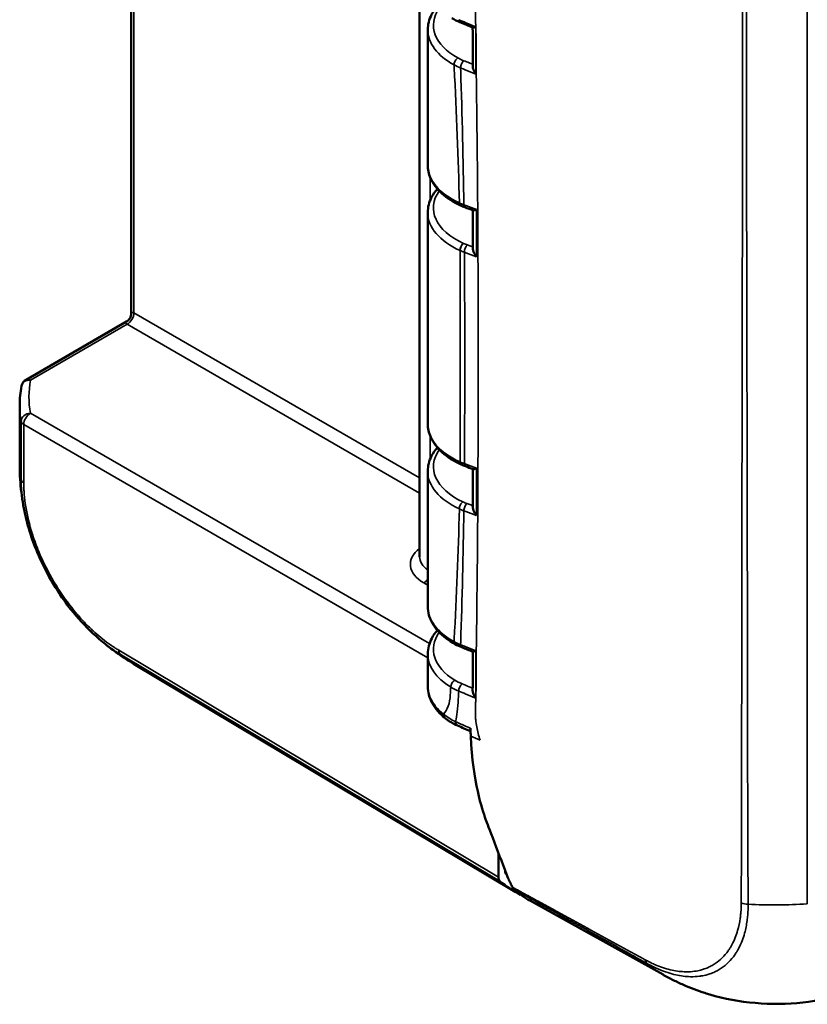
# Model space of a CAD drawing. Header units: millimetres. Extents: x 20 to 574, y 18 to 400.
# Tile 6 of 11: x 391 to 434, y 107 to 160. Entities that reach past the tile are written whole.
import ezdxf

# ---------------------------------------------------------------- set-up
doc = ezdxf.new("R2010")
doc.units = ezdxf.units.MM
doc.header["$LTSCALE"] = 2
doc.layers.add('Visible (ISO)', color=7, linetype='Continuous', lineweight=50)
doc.layers.add('Visible Narrow (ISO)', color=7, linetype='Continuous', lineweight=35)

msp = doc.modelspace()

# ---------------------------------------------------------------- linework, layer by layer
at = {"layer": 'Visible (ISO)'}
for p, q in [((397.418, 176.4), (397.418, 143.802)), ((412.89, 167.153), (412.89, 130.76)), ((413.327, 159.005), (413.327, 151.78)), ((430.212, 159.369), (430.212, 159.369)), ((430.212, 156.09), (430.212, 156.09)), ((415.232, 151.435), (415.232, 151.435)), ((413.874, 150.53), (413.874, 150.53)), ((413.327, 149.216), (413.327, 137.899)), ((391.778, 140.257), (397.168, 143.369)), ((391.438, 135.78), (391.438, 138.902)), ((413.327, 135.337), (413.327, 128.101)), ((415.118, 135.706), (415.12, 135.705)), ((430.182, 135.602), (430.182, 135.602)), ((391.729, 133.026), (391.729, 133.026)), ((415.23, 131.351), (415.23, 131.351)), ((414.809, 127.558), (414.809, 127.558)), ((413.874, 126.852), (413.874, 126.852)), ((413.327, 125.548), (413.327, 123.821)), ((397.544, 125.017), (417.918, 112.84)), ((430.164, 122.431), (430.164, 122.431)), ((430.163, 121.219), (430.163, 121.219)), ((430.156, 116.732), (430.156, 116.732)), ((417.12, 113.573), (417.12, 114.862)), ((417.473, 113.921), (417.473, 113.935)), ((430.148, 113.83), (430.148, 113.83)), ((418.833, 112.294), (425.945, 108.342))]:
    msp.add_line(p, q, dxfattribs=at)
msp.add_arc((392.028, 139.824), 0.5, 120, 168.9552, dxfattribs=at)
for centre, major_axis, ratio, start_param, end_param in [((417.827, 159.248), (2.1, -0.016), 0.57229, 3.144429, 3.144435), ((417.827, 159.248), (2.1, -0.016), 0.57229, 3.56192, 3.562034), ((417.827, 151.801), (-4.5, -0.032), 0.582033, 6.279046, 6.279564), ((430.979, 154.341), (1.467, 2.541), 0.57735, 3.546162, 3.54617), ((417.827, 149.45), (-2.1, 0.016), 0.57229, 0.096555, 0.154696), ((397.918, 143.225), (-0.479, 0.636), 0.227735, 0.294001, 0.294625), ((397.918, 143.225), (0.79, -0.096), 0.227735, 2.846939, 2.847575), ((392.028, 139.824), (-0.491, 0.096), 0.814583, 6.283023, 6.284648), ((417.827, 137.92), (-4.5, -0.032), 0.582033, 6.279046, 6.279147), ((415.241, 135.98), (-0.123, -0.274), 0.503299, 6.275688, 6.283185), ((417.827, 135.57), (2.1, -0.016), 0.57229, 3.237903, 3.300716), ((417.827, 128.122), (-4.5, -0.032), 0.582033, 6.279046, 6.279339), ((417.827, 125.772), (-2.1, 0.016), 0.57229, 0.098297, 0.108308), ((405.242, 137.89), (-7.698, -12.873), 0.577524, 0.000136, 0.000154), ((415.122, 122.16), (-0.201, -0.458), 0.492365, 6.276817, 6.276873), ((417.473, 113.777), (-0.25, -0.433), 0.577306, 5.497825, 6.171952), ((417.745, 114.044), (0.152, 0.359), 0.625266, 2.167203, 2.955828), ((425.483, 125.792), (-7.25, -12.557), 0.57735, 6.184363, 6.185877), ((425.483, 125.792), (-7.5, -12.99), 0.57735, 6.171943, 6.325689), ((426.261, 125.325), (-7.5, -12.99), 0.57735, 6.168958, 6.292639), ((419.014, 112.872), (-0.25, -0.433), 0.577306, 0.293451, 0.298009)]:
    msp.add_ellipse(centre, major_axis=major_axis, ratio=ratio, start_param=start_param, end_param=end_param, dxfattribs=at)
for points, knots in [([(413.327, 159.024), (413.327, 159.301), (413.399, 159.583), (413.613, 159.999), (413.717, 160.15), (413.842, 160.292)], [0, 0, 0, 0, 0.1289491, 0.1289491, 0.2070938, 0.2070938, 0.2070938, 0.2070938]), ([(415.903, 159.188), (415.903, 159.188), (415.902, 159.188), (415.869, 159.173), (415.841, 159.16), (415.793, 159.144), (415.774, 159.139), (415.754, 159.14), (415.75, 159.141), (415.746, 159.142)], [-0.06683388, -0.06683388, -0.06683388, -0.06683388, -0.06643006, -0.06643006, -0.04860003, -0.04860003, -0.03165364, -0.03165364, -0.02563357, -0.02563357, -0.02563357, -0.02563357]), ([(415.738, 157.063), (415.738, 157.062), (415.738, 157.061), (415.739, 157.015), (415.749, 156.967), (415.78, 156.874), (415.8, 156.828), (415.849, 156.738), (415.879, 156.694), (415.912, 156.652), (415.913, 156.651), (415.914, 156.65)], [-0.04727784, -0.04727784, -0.04727784, -0.04727784, -0.04691225, -0.04691225, -0.03091196, -0.03091196, -0.01577248, -0.01577248, 0, 0, 0.00035578, 0.00035578, 0.00035578, 0.00035578]), ([(415.082, 149.603), (414.698, 149.78), (414.358, 149.997), (413.814, 150.49), (413.603, 150.773), (413.378, 151.3), (413.327, 151.541), (413.327, 151.778)], [0, 0, 0, 0, 0.1450443, 0.1450443, 0.2900071, 0.2900071, 0.3989886, 0.3989886, 0.3989886, 0.3989886]), ([(413.327, 149.226), (413.327, 149.504), (413.399, 149.787), (413.614, 150.202), (413.718, 150.352), (413.841, 150.494)], [0, 0, 0, 0, 0.1291986, 0.1291986, 0.2069601, 0.2069601, 0.2069601, 0.2069601]), ([(415.936, 149.391), (415.935, 149.39), (415.934, 149.39), (415.9, 149.374), (415.87, 149.361), (415.82, 149.343), (415.798, 149.337), (415.775, 149.337), (415.769, 149.338), (415.764, 149.34)], [-0.06784204, -0.06784204, -0.06784204, -0.06784204, -0.06743057, -0.06743057, -0.04919446, -0.04919446, -0.03186956, -0.03186956, -0.02495345, -0.02495345, -0.02495345, -0.02495345]), ([(415.752, 147.273), (415.752, 147.268), (415.752, 147.264), (415.755, 147.212), (415.768, 147.162), (415.801, 147.073), (415.822, 147.028), (415.873, 146.94), (415.904, 146.895), (415.938, 146.854), (415.938, 146.853), (415.939, 146.852)], [-0.04703749, -0.04703749, -0.04703749, -0.04703749, -0.04561385, -0.04561385, -0.03082153, -0.03082153, -0.01580885, -0.01580885, 0, 0, 0.00035672, 0.00035672, 0.00035672, 0.00035672]), ([(397.168, 143.37), (397.215, 143.396), (397.257, 143.431), (397.328, 143.51), (397.357, 143.557), (397.398, 143.654), (397.411, 143.706), (397.418, 143.773), (397.418, 143.787), (397.418, 143.802)], [0, 0, 0, 0, 0.01601267, 0.01601267, 0.03195468, 0.03195468, 0.04767924, 0.04767924, 0.05212097, 0.05212097, 0.05212097, 0.05212097]), ([(415.117, 135.707), (414.728, 135.882), (414.382, 136.099), (413.831, 136.59), (413.617, 136.871), (413.382, 137.404), (413.327, 137.653), (413.327, 137.899)], [0, 0, 0, 0, 0.1459978, 0.1459978, 0.2906227, 0.2906227, 0.4035711, 0.4035711, 0.4035711, 0.4035711]), ([(413.327, 135.345), (413.327, 135.624), (413.399, 135.908), (413.616, 136.324), (413.719, 136.473), (413.842, 136.613)], [0, 0, 0, 0, 0.1300041, 0.1300041, 0.2071844, 0.2071844, 0.2071844, 0.2071844]), ([(391.729, 133.026), (391.631, 133.475), (391.556, 133.93), (391.482, 134.617), (391.464, 134.848), (391.447, 135.194), (391.443, 135.309), (391.44, 135.482), (391.439, 135.54), (391.438, 135.629), (391.438, 135.66), (391.438, 135.722), (391.438, 135.753), (391.438, 135.781)], [0, 0, 0, 0, 0.1382209, 0.1382209, 0.2081124, 0.2081124, 0.2430074, 0.2430074, 0.2605364, 0.2605364, 0.2696986, 0.2696986, 0.27945, 0.27945, 0.27945, 0.27945]), ([(415.939, 135.511), (415.938, 135.51), (415.938, 135.51), (415.904, 135.494), (415.873, 135.48), (415.822, 135.462), (415.801, 135.457), (415.777, 135.456), (415.771, 135.457), (415.766, 135.459)], [-0.06786773, -0.06786773, -0.06786773, -0.06786773, -0.06745608, -0.06745608, -0.04921339, -0.04921339, -0.03188941, -0.03188941, -0.02487842, -0.02487842, -0.02487842, -0.02487842]), ([(415.751, 133.392), (415.751, 133.388), (415.751, 133.384), (415.753, 133.335), (415.764, 133.286), (415.798, 133.193), (415.819, 133.148), (415.87, 133.059), (415.9, 133.015), (415.934, 132.974), (415.935, 132.973), (415.936, 132.972)], [-0.04859227, -0.04859227, -0.04859227, -0.04859227, -0.04708978, -0.04708978, -0.03086223, -0.03086223, -0.01573974, -0.01573974, 0, 0, 0.00035429, 0.00035429, 0.00035429, 0.00035429]), ([(395.367, 126.645), (394.953, 127.031), (394.551, 127.467), (393.66, 128.594), (393.187, 129.333), (392.411, 130.849), (392.096, 131.646), (391.823, 132.625), (391.773, 132.826), (391.729, 133.026)], [0, 0, 0, 0, 0.1837073, 0.1837073, 0.4405283, 0.4405283, 0.6955855, 0.6955855, 0.7617358, 0.7617358, 0.7617358, 0.7617358]), ([(414.796, 126.068), (414.437, 126.264), (414.127, 126.5), (413.65, 127.024), (413.478, 127.322), (413.349, 127.785), (413.327, 127.943), (413.327, 128.1)], [0, 0, 0, 0, 0.1451759, 0.1451759, 0.2900274, 0.2900274, 0.36206, 0.36206, 0.36206, 0.36206]), ([(413.328, 125.546), (413.328, 125.829), (413.401, 126.117), (413.619, 126.532), (413.721, 126.678), (413.841, 126.815)], [0, 0, 0, 0, 0.1316752, 0.1316752, 0.207229, 0.207229, 0.207229, 0.207229]), ([(397.544, 125.017), (397.513, 125.036), (397.479, 125.057), (397.405, 125.101), (397.366, 125.126), (397.272, 125.183), (397.218, 125.217), (397.081, 125.305), (396.998, 125.358), (396.841, 125.463), (396.766, 125.514), (396.577, 125.646), (396.457, 125.734), (396.237, 125.902), (396.136, 125.982), (395.926, 126.154), (395.816, 126.246), (395.594, 126.439), (395.48, 126.541), (395.367, 126.645)], [0, 0, 0, 0, 0.0129089, 0.0129089, 0.0267971, 0.0267971, 0.0458098, 0.0458098, 0.0763304, 0.0763304, 0.1054839, 0.1054839, 0.149703, 0.149703, 0.1886656, 0.1886656, 0.2312858, 0.2312858, 0.2774197, 0.2774197, 0.2774197, 0.2774197]), ([(415.914, 125.713), (415.913, 125.713), (415.912, 125.712), (415.879, 125.697), (415.849, 125.684), (415.801, 125.667), (415.78, 125.662), (415.759, 125.662), (415.754, 125.663), (415.75, 125.664)], [-0.06179988, -0.06179988, -0.06179988, -0.06179988, -0.06143177, -0.06143177, -0.04515282, -0.04515282, -0.02970122, -0.02970122, -0.02382919, -0.02382919, -0.02382919, -0.02382919]), ([(414.271, 122.087), (413.972, 122.325), (413.73, 122.602), (413.415, 123.186), (413.33, 123.498), (413.327, 123.803)], [0, 0, 0, 0, 0.1439288, 0.1439288, 0.2766226, 0.2766226, 0.2766226, 0.2766226]), ([(415.735, 123.585), (415.735, 123.539), (415.745, 123.49), (415.773, 123.401), (415.793, 123.355), (415.84, 123.266), (415.869, 123.221), (415.902, 123.178), (415.902, 123.177), (415.903, 123.176)], [-0.04529067, -0.04529067, -0.04529067, -0.04529067, -0.03069736, -0.03069736, -0.01573855, -0.01573855, 0, 0, 0.00035644, 0.00035644, 0.00035644, 0.00035644]), ([(415.616, 121.563), (415.619, 121.489), (415.621, 121.416), (415.627, 121.27), (415.63, 121.197), (415.633, 121.125)], [0.000001, 0.000001, 0.000001, 0.000001, 0.02790754, 0.02790754, 0.05581088, 0.05581088, 0.05581088, 0.05581088]), ([(415.633, 121.125), (415.752, 118.663), (416.241, 117.209), (416.506, 116.472), (416.627, 116.161), (417.151, 114.779), (417.395, 114.138), (417.641, 113.499)], [0.000001, 0.000001, 0.000001, 0.000001, 0.95191, 0.95191, 1.330666, 1.330666, 1.659476, 1.659476, 1.659476, 1.659476]), ([(417.641, 113.499), (417.679, 113.423), (417.721, 113.338), (417.795, 113.185), (417.832, 113.108), (417.868, 113.032)], [0.000001, 0.000001, 0.000001, 0.000001, 0.03938833, 0.03938833, 0.07610861, 0.07610861, 0.07610861, 0.07610861]), ([(417.868, 113.032), (417.879, 113.008), (417.892, 112.986), (417.921, 112.946), (417.938, 112.928), (417.955, 112.913)], [-0.02427898, -0.02427898, -0.02427898, -0.02427898, -0.01213949, -0.01213949, 0, 0, 0, 0]), ([(428.188, 107.357), (427.801, 107.484), (427.42, 107.628), (426.859, 107.873), (426.673, 107.96), (426.403, 108.095), (426.314, 108.141), (426.18, 108.213), (426.133, 108.238), (426.063, 108.276), (426.038, 108.29), (425.989, 108.317), (425.965, 108.331), (425.944, 108.342)], [0, 0, 0, 0, 0.1224859, 0.1224859, 0.1843792, 0.1843792, 0.2148923, 0.2148923, 0.2305564, 0.2305564, 0.2389878, 0.2389878, 0.2481649, 0.2481649, 0.2481649, 0.2481649]), ([(435.843, 107.354), (435.101, 107.111), (434.28, 106.939), (432.608, 106.759), (431.735, 106.75), (430.052, 106.891), (429.221, 107.045), (428.371, 107.298), (428.279, 107.327), (428.188, 107.357)], [0, 0, 0, 0, 0.2548141, 0.2548141, 0.5100024, 0.5100024, 0.7650281, 0.7650281, 0.7963994, 0.7963994, 0.7963994, 0.7963994])]:
    msp.add_open_spline(points, degree=3, knots=knots, dxfattribs=at)
for points in [[(415.047, 159.431), (414.895, 159.494), (414.751, 159.566), (414.62, 159.646)], [(415.746, 159.142), (415.512, 159.238), (415.28, 159.335), (415.047, 159.431)], [(415.738, 157.063), (415.738, 157.758), (415.739, 158.453), (415.735, 159.147)], [(415.318, 149.505), (415.237, 149.535), (415.158, 149.568), (415.082, 149.603)], [(415.764, 149.34), (415.615, 149.395), (415.467, 149.45), (415.318, 149.505)], [(415.752, 147.273), (415.752, 147.964), (415.751, 148.654), (415.751, 149.345)], [(391.438, 138.902), (391.438, 139.241), (391.471, 139.582), (391.537, 139.919)], [(415.347, 135.613), (415.269, 135.641), (415.194, 135.672), (415.122, 135.705)], [(415.766, 135.459), (415.626, 135.51), (415.486, 135.561), (415.347, 135.613)], [(415.751, 133.392), (415.751, 134.083), (415.752, 134.774), (415.752, 135.464)], [(415.148, 125.903), (415.024, 125.953), (414.906, 126.008), (414.796, 126.068)], [(415.75, 125.664), (415.548, 125.744), (415.348, 125.824), (415.148, 125.903)], [(415.735, 123.585), (415.739, 124.28), (415.738, 124.974), (415.738, 125.669)], [(413.327, 123.82), (413.327, 123.82), (413.327, 123.821), (413.327, 123.821)], [(415.907, 123.797), (415.907, 123.797), (415.907, 123.797), (415.907, 123.797)], [(414.917, 121.703), (414.676, 121.809), (414.457, 121.938), (414.271, 122.087)], [(415.622, 121.395), (415.386, 121.497), (415.153, 121.6), (414.919, 121.702)]]:
    msp.add_open_spline(points, degree=3, dxfattribs=at)
at = {"layer": 'Visible Narrow (ISO)'}
for p, q in [((397.562, 143.839), (397.562, 176.314)), ((433.685, 160.818), (433.685, 112.137)), ((413.463, 158.395), (413.463, 158.395)), ((415.092, 157.022), (415.092, 157.022)), ((413.463, 149.896), (413.463, 151.101)), ((415.936, 149.391), (415.936, 149.144)), ((415.248, 147.568), (415.243, 147.57)), ((415.057, 147.188), (415.057, 135.843)), ((415.057, 147.188), (415.061, 147.186)), ((415.939, 147.099), (415.939, 146.852)), ((412.89, 134.99), (397.562, 143.839)), ((392.024, 140.234), (397.208, 143.227)), ((397.208, 143.227), (412.89, 134.173)), ((413.42, 126.103), (392.011, 138.464)), ((391.517, 138.024), (391.517, 134.894)), ((391.657, 137.851), (413.327, 125.34)), ((391.657, 134.721), (391.657, 137.851)), ((413.463, 137.26), (413.463, 137.26)), ((413.463, 136.015), (413.463, 137.22)), ((415.061, 135.841), (415.057, 135.843)), ((415.939, 135.511), (415.939, 135.264)), ((413.463, 134.716), (413.463, 134.716)), ((415.261, 133.246), (415.261, 133.246)), ((415.936, 133.219), (415.936, 132.972)), ((415.228, 131.263), (415.228, 131.263)), ((413.11, 129.351), (413.327, 129.226)), ((415.178, 128.974), (415.178, 128.974)), ((417.12, 113.573), (396.75, 125.747)), ((396.824, 125.539), (417.197, 113.362)), ((413.343, 125.331), (413.343, 125.331)), ((417.48, 113.917), (417.473, 113.921)), ((417.554, 113.709), (417.562, 113.704))]:
    msp.add_line(p, q, dxfattribs=at)
for centre, major_axis, ratio, start_param, end_param in [((417.829, 159.249), (-4.2, 0.031), 0.57229, 5.898425, 7.100758), ((415.162, 159.708), (-0.115, -0.277), 0.477246, 5.425259, 6.27551), ((417.827, 159.003), (4.5, -0.031), 0.572629, 3.145934, 3.958884), ((414.941, 157.271), (0.144, 0.263), 0.560887, 0.763233, 2.342753), ((416.8, 158.632), (-2.703, 0.02), 0.57229, 0.817667, 0.969643), ((416.798, 158.386), (3.003, -0.015), 0.571495, 3.957745, 4.109728), ((415.26, 157.122), (0.112, 0.278), 0.463779, 0.702282, 2.278337), ((417.827, 151.801), (-4.5, -0.032), 0.582033, 6.279564, 7.176564), ((417.829, 149.451), (-4.2, 0.031), 0.57229, 5.382816, 5.382824), ((417.829, 149.451), (-4.2, 0.031), 0.57229, 5.898548, 7.195044), ((417.829, 149.451), (-4.2, 0.031), 0.57229, 5.878086, 5.87811), ((415.208, 149.875), (-0.125, -0.273), 0.509692, 5.447246, 6.275735), ((416.892, 151.113), (-3.001, -0.023), 0.581442, 0.893125, 0.991575), ((415.424, 149.786), (-0.105, -0.281), 0.444956, 5.411004, 6.275487), ((417.827, 149.205), (4.5, -0.031), 0.572629, 3.1457, 4.053171), ((-5111.638, 143.566), (5527.579, -1.496), 0.816495, 0.001114, 0.001567), ((415.241, 147.324), (0.124, 0.273), 0.502071, 0.723137, 2.302595), ((415.246, 147.322), (0.124, 0.273), 0.502071, 0.723137, 2.302595), ((416.91, 148.778), (-2.701, 0.02), 0.57229, 0.911914, 1.005266), ((415.451, 147.238), (0.105, 0.281), 0.439427, 0.690725, 2.269574), ((416.908, 148.532), (3.001, -0.019), 0.572541, 4.052794, 4.146146), ((397.205, 143.637), (-0.25, -0.433), 0.587382, 0.785436, 2.356156), ((397.918, 143.225), (-0.479, 0.636), 0.227735, 5.800515, 6.577187), ((397.918, 143.225), (0.79, -0.096), 0.227735, 2.847575, 3.624263), ((392.028, 139.824), (-0.491, 0.096), 0.814583, 4.876115, 6.283023), ((392.028, 139.824), (-0.25, 0.433), 0.57735, 5.506514, 6.283185), ((406.435, 139.385), (14.5, 0.109), 0.57229, 3.026063, 3.23982), ((406.438, 138.975), (-15, -0.109), 0.57246, 6.279061, 6.381553), ((392.014, 138.054), (-0.492, -0.089), 0.8161, 4.572803, 6.138093), ((392.014, 138.054), (-0.25, -0.433), 0.587382, 3.927029, 5.497749), ((392.014, 138.054), (-0.5, 0), 0.57735, 0.102515, 0.776672), ((417.827, 137.92), (-4.5, -0.032), 0.582033, 6.279147, 7.186617), ((417.829, 135.571), (-4.2, 0.031), 0.57229, 5.898498, 7.184907), ((406.438, 135.78), (-15, 0), 0.577349, 6.283185, 6.3857), ((415.241, 135.98), (-0.123, -0.274), 0.503299, 5.443267, 6.275688), ((416.908, 137.226), (-3.001, -0.019), 0.582126, 0.90391, 0.997257), ((415.246, 135.978), (-0.123, -0.274), 0.503299, 5.443267, 6.275686), ((415.451, 135.894), (-0.104, -0.282), 0.441586, 5.410713, 6.275505), ((417.827, 135.325), (4.5, -0.031), 0.572629, 3.146199, 4.043033), ((-5098.643, 135.54), (5514.577, 11.242), 0.816496, 6.280173, 6.280627), ((392.014, 134.923), (-0.5, 0), 0.57735, 0.102735, 0.776383), ((415.208, 133.459), (0.126, 0.272), 0.508618, 0.727074, 2.306543), ((416.894, 134.905), (-2.701, 0.02), 0.57229, 0.901778, 1.000304), ((416.892, 134.659), (3.001, -0.023), 0.573222, 4.043401, 4.141926), ((415.424, 133.369), (0.106, 0.281), 0.442855, 0.69228, 2.272426), ((414.893, 130.363), (-2.5, -0.019), 0.57229, 5.637456, 7.055569), ((414.89, 130.773), (2, 0.019), 0.571019, 3.136256, 3.810203), ((413.107, 129.761), (-0.25, -0.433), 0.587382, 0.785436, 1.442962), ((417.827, 128.122), (-4.5, -0.032), 0.582033, 6.279339, 7.092148), ((417.829, 125.773), (-4.2, 0.031), 0.57229, 5.520809, 5.520819), ((417.829, 125.773), (-4.2, 0.031), 0.57229, 5.898499, 7.045294), ((397.106, 125.95), (-0.26, -0.427), 0.571151, 5.512404, 6.182115), ((414.941, 126.331), (-0.144, -0.263), 0.561275, 5.484196, 6.276389), ((416.798, 127.484), (-3.003, -0.015), 0.583169, 0.810275, 0.962375), ((415.26, 126.182), (-0.111, -0.279), 0.465627, 5.425373, 6.275591), ((405.242, 137.89), (-7.698, -12.873), 0.577524, 6.180729, 6.283321), ((417.827, 125.527), (4.5, -0.031), 0.572629, 3.146384, 3.90342), ((414.776, 123.89), (0.156, 0.256), 0.59319, 0.790726, 2.370245), ((416.742, 125.19), (-2.703, 0.02), 0.57229, 0.76225, 0.95185), ((416.74, 124.944), (3.004, -0.024), 0.57377, 3.904175, 4.093777), ((415.162, 123.696), (0.115, 0.277), 0.475703, 0.708402, 2.290815), ((414.584, 122.478), (-0.312, -0.391), 0.662845, 5.590993, 6.28015), ((415.122, 122.16), (-0.201, -0.458), 0.492365, 5.495321, 6.276817), ((430.461, 112.386), (0.613, -0.068), 0.429863, 4.210348, 4.838099), ((432.02, 120.792), (-15, -0.081), 0.580976, 1.466828, 1.678933), ((425.311, 109.355), (-0.098, -0.479), 0.690184, 5.314617, 5.914626), ((433.279, 121.428), (-7.357, -13.074), 0.574681, 6.167103, 6.286131)]:
    msp.add_ellipse(centre, major_axis=major_axis, ratio=ratio, start_param=start_param, end_param=end_param, dxfattribs=at)
for points, knots in [([(416.136, 161.332), (416.036, 161.076), (415.958, 160.811), (415.919, 160.529), (415.911, 160.474), (415.905, 160.417), (415.9, 160.359), (415.879, 160.114), (415.882, 159.849), (415.892, 159.532), (415.897, 159.378), (415.904, 159.212), (415.91, 159.03), (415.912, 158.937), (415.915, 158.839), (415.917, 158.748), (415.927, 158.335), (415.926, 158.01), (415.926, 157.661), (415.925, 157.529), (415.925, 157.392), (415.926, 157.247), (415.926, 157.124), (415.927, 156.996), (415.928, 156.87), (415.929, 156.752), (415.93, 156.634), (415.932, 156.516), (415.938, 156.056), (415.944, 155.597), (415.95, 155.143), (415.954, 154.76), (415.959, 154.377), (415.964, 153.993), (415.973, 153.158), (415.982, 152.342), (415.989, 151.51), (415.994, 151.044), (415.998, 150.582), (416.001, 150.122), (416.01, 148.979), (416.016, 147.852), (416.021, 146.712), (416.024, 145.79), (416.027, 144.854), (416.029, 143.931), (416.03, 143.527), (416.03, 143.123), (416.031, 142.715), (416.031, 142.366), (416.031, 142.016), (416.031, 141.669), (416.031, 141.495), (416.031, 141.322), (416.031, 141.149), (416.031, 138.62), (416.025, 135.426), (416.002, 132.283), (415.998, 131.841), (415.995, 131.4), (415.991, 130.962), (415.989, 130.736), (415.987, 130.51), (415.984, 130.288), (415.961, 127.873), (415.944, 126.729), (415.932, 125.834), (415.929, 125.654), (415.927, 125.485), (415.926, 125.317), (415.925, 125.182), (415.925, 125.05), (415.925, 124.924), (415.925, 124.617), (415.927, 124.336), (415.924, 124.032), (415.923, 123.896), (415.92, 123.752), (415.917, 123.608), (415.912, 123.402), (415.905, 123.201), (415.899, 123.049), (415.896, 122.963), (415.894, 122.895), (415.892, 122.826), (415.883, 122.575), (415.88, 122.352), (415.891, 122.138), (415.893, 122.093), (415.896, 122.05), (415.9, 122.007), (415.91, 121.88), (415.927, 121.755), (415.951, 121.626), (415.994, 121.388), (416.059, 121.151), (416.137, 120.915)], [-1.303085, -1.303085, -1.303085, -1.303085, -1.273188, -1.273188, -1.273188, -1.267275, -1.267275, -1.267275, -1.242128, -1.242128, -1.242128, -1.229932, -1.229932, -1.229932, -1.22369, -1.22369, -1.22369, -1.195188, -1.195188, -1.195188, -1.184337, -1.184337, -1.184337, -1.175221, -1.175221, -1.175221, -1.166686, -1.166686, -1.166686, -1.133528, -1.133528, -1.133528, -1.105602, -1.105602, -1.105602, -1.045066, -1.045066, -1.045066, -1.011164, -1.011164, -1.011164, -0.926912, -0.926912, -0.926912, -0.858713, -0.858713, -0.858713, -0.82888, -0.82888, -0.82888, -0.803306, -0.803306, -0.803306, -0.790514, -0.790514, -0.790514, -0.602854, -0.602854, -0.602854, -0.576465, -0.576465, -0.576465, -0.56287, -0.56287, -0.56287, -0.415194, -0.415194, -0.415194, -0.385627, -0.385627, -0.385627, -0.36183, -0.36183, -0.36183, -0.303767, -0.303767, -0.303767, -0.277708, -0.277708, -0.277708, -0.240675, -0.240675, -0.240675, -0.219887, -0.219887, -0.219887, -0.145039, -0.145039, -0.145039, -0.129576, -0.129576, -0.129576, -0.083935, -0.083935, -0.083935, 0, 0, 0, 0]), ([(430.21, 160.87), (430.207, 160.418), (430.211, 159.972), (430.212, 159.526), (430.213, 158.249), (430.213, 156.969), (430.212, 155.689), (430.211, 154.409), (430.21, 153.133), (430.208, 151.854), (430.201, 146.742), (430.192, 141.633), (430.184, 136.522), (430.175, 131.411), (430.168, 126.3), (430.163, 121.187), (430.162, 119.908), (430.159, 118.634), (430.157, 117.354), (430.155, 116.076), (430.151, 114.797), (430.146, 113.525), (430.145, 113.082), (430.139, 112.639), (430.14, 112.188)], [-8.081065, -8.081065, -8.081065, -8.081065, -7.91695, -7.91695, -7.91695, -7.447252, -7.447252, -7.447252, -6.977347, -6.977347, -6.977347, -5.098475, -5.098475, -5.098475, -3.219617, -3.219617, -3.219617, -2.749696, -2.749696, -2.749696, -2.280055, -2.280055, -2.280055, -2.116319, -2.116319, -2.116319, -2.116319]), ([(430.509, 112.116), (430.506, 112.564), (430.507, 113.012), (430.499, 114.733), (430.494, 116.014), (430.486, 118.574), (430.484, 119.85), (430.474, 126.244), (430.467, 131.357), (430.447, 141.586), (430.435, 146.699), (430.425, 153.093), (430.424, 154.37), (430.423, 156.929), (430.424, 158.209), (430.426, 159.93), (430.423, 160.379), (430.426, 160.826)], [2.115902, 2.115902, 2.115902, 2.115902, 2.280055, 2.280055, 2.749696, 2.749696, 3.219617, 3.219617, 5.098475, 5.098475, 6.977347, 6.977347, 7.447252, 7.447252, 7.91695, 7.91695, 8.08106, 8.08106, 8.08106, 8.08106]), ([(415.903, 159.188), (415.725, 159.261), (415.547, 159.334), (415.371, 159.408), (415.243, 159.461), (415.115, 159.514), (414.987, 159.568)], [-0.1124141, -0.1124141, -0.1124141, -0.1124141, -0.0472047, -0.0472047, -0.0472047, 0, 0, 0, 0]), ([(415.913, 156.898), (415.911, 157.299), (415.91, 157.983), (415.907, 158.663), (415.905, 158.943)], [-0.5563646, -0.5563646, -0.5563646, -0.5563646, -0.4089726, -0.3058297, -0.3058297, -0.3058297, -0.3058297]), ([(414.735, 157.146), (414.738, 157.098), (414.74, 157.051), (414.743, 157.004), (414.877, 154.557), (414.965, 152.141), (415.021, 149.74)], [0.5650295, 0.5650295, 0.5650295, 0.5650295, 0.5818437, 0.5818437, 0.5818437, 1.4545694, 1.4545694, 1.4545694, 1.4545694]), ([(415.089, 156.98), (415.183, 156.943), (415.276, 156.905), (415.55, 156.795), (415.732, 156.722), (415.914, 156.65)], [-0.12420021, -0.12420021, -0.12420021, -0.12420021, -0.09011867, -0.09011867, -0.02429404, -0.02429404, -0.02429404, -0.02429404]), ([(415.261, 149.641), (415.227, 152.031), (415.175, 154.431), (415.092, 156.892), (415.091, 156.936), (415.089, 156.98)], [-1.4547519, -1.4547519, -1.4547519, -1.4547519, -0.5818437, -0.5818437, -0.5659652, -0.5659652, -0.5659652, -0.5659652]), ([(415.738, 157.177), (415.673, 157.203), (415.607, 157.229), (415.449, 157.293), (415.355, 157.33), (415.262, 157.368)], [0.06626363, 0.06626363, 0.06626363, 0.06626363, 0.09011867, 0.09011867, 0.12420021, 0.12420021, 0.12420021, 0.12420021]), ([(415.936, 149.391), (415.745, 149.461), (415.554, 149.531), (415.33, 149.615), (415.295, 149.628), (415.261, 149.641)], [-0.08004706, -0.08004706, -0.08004706, -0.08004706, -0.01240109, -0.01240109, 0, 0, 0, 0]), ([(415.752, 147.373), (415.677, 147.401), (415.602, 147.428), (415.503, 147.465), (415.478, 147.475), (415.453, 147.484)], [0.06347446, 0.06347446, 0.06347446, 0.06347446, 0.09010876, 0.09010876, 0.09894977, 0.09894977, 0.09894977, 0.09894977]), ([(415.061, 147.186), (415.07, 145.291), (415.077, 141.506), (415.07, 137.728), (415.061, 135.841)], [0.101765, 0.101765, 0.101765, 0.101765, 0.79648, 1.491183, 1.491183, 1.491183, 1.491183]), ([(415.289, 135.748), (415.306, 137.632), (415.319, 141.408), (415.306, 145.194), (415.29, 147.092)], [-1.491018, -1.491018, -1.491018, -1.491018, -0.79648, -0.10193, -0.10193, -0.10193, -0.10193]), ([(415.29, 147.092), (415.314, 147.083), (415.339, 147.074), (415.555, 146.993), (415.747, 146.922), (415.939, 146.852)], [-0.09894977, -0.09894977, -0.09894977, -0.09894977, -0.09010876, -0.09010876, -0.02216052, -0.02216052, -0.02216052, -0.02216052]), ([(415.939, 135.511), (415.747, 135.58), (415.555, 135.65), (415.339, 135.73), (415.314, 135.739), (415.289, 135.748)], [-0.07679893, -0.07679893, -0.07679893, -0.07679893, -0.00884473, -0.00884473, 0, 0, 0, 0]), ([(391.516, 134.894), (391.516, 134.888), (391.516, 134.883), (391.516, 134.806), (391.518, 134.652), (391.526, 134.501), (391.544, 134.198), (391.568, 133.965), (391.635, 133.498), (391.678, 133.263), (391.729, 133.026)], [-1.1389431, -1.1389431, -1.1389431, -1.1389431, -1.137001, -1.137001, -1.111057, -1.0851129, -1.0851129, -1.0083794, -1.0083794, -0.9330774, -0.9330774, -0.9330774, -0.9330774]), ([(396.75, 125.748), (396.687, 125.786), (396.625, 125.823), (396.479, 125.913), (396.396, 125.967), (396.171, 126.125), (395.887, 126.341), (395.606, 126.578), (395.429, 126.738), (395.39, 126.773), (395.272, 126.883), (395.194, 126.958), (394.975, 127.174), (394.837, 127.319), (394.623, 127.556), (394.546, 127.644), (394.144, 128.118), (393.834, 128.536), (393.536, 128.993), (393.523, 129.014), (393.183, 129.544), (392.892, 130.075), (392.595, 130.726), (392.55, 130.826), (392.379, 131.229), (392.264, 131.533), (392.126, 131.948), (392.09, 132.061), (391.913, 132.655), (391.806, 133.138), (391.706, 133.832), (391.683, 134.055), (391.666, 134.345), (391.659, 134.491), (391.657, 134.634), (391.657, 134.71), (391.657, 134.716), (391.657, 134.721)], [0, 0, 0, 0, 0.026759, 0.026759, 0.062319, 0.062319, 0.123679, 0.185038, 0.185038, 0.202286, 0.202286, 0.23743, 0.23743, 0.301009, 0.301009, 0.337472, 0.337472, 0.493073, 0.493073, 0.50038, 0.50038, 0.681319, 0.681319, 0.714387, 0.714387, 0.813056, 0.813056, 0.849893, 0.849893, 1.008379, 1.008379, 1.085113, 1.085113, 1.111057, 1.137001, 1.137001, 1.139065, 1.139065, 1.139065, 1.139065]), ([(415.021, 133.324), (414.964, 130.975), (414.877, 128.64), (414.742, 126.338), (414.74, 126.294), (414.737, 126.249), (414.734, 126.205)], [0.2104778, 0.2104778, 0.2104778, 0.2104778, 1.0832155, 1.0832155, 1.0832155, 1.100015, 1.100015, 1.100015, 1.100015]), ([(415.089, 126.039), (415.09, 126.081), (415.092, 126.124), (415.175, 128.506), (415.227, 130.861), (415.261, 133.223)], [-1.0990768, -1.0990768, -1.0990768, -1.0990768, -1.0832155, -1.0832155, -0.210295, -0.210295, -0.210295, -0.210295]), ([(415.261, 133.223), (415.295, 133.21), (415.33, 133.197), (415.554, 133.113), (415.745, 133.042), (415.936, 132.972)], [-0.10250482, -0.10250482, -0.10250482, -0.10250482, -0.09009827, -0.09009827, -0.02244299, -0.02244299, -0.02244299, -0.02244299]), ([(415.751, 133.493), (415.677, 133.521), (415.603, 133.548), (415.495, 133.589), (415.46, 133.602), (415.426, 133.615)], [0.06377984, 0.06377984, 0.06377984, 0.06377984, 0.09009827, 0.09009827, 0.10250482, 0.10250482, 0.10250482, 0.10250482]), ([(395.367, 126.645), (395.408, 126.608), (395.448, 126.571), (395.633, 126.404), (395.926, 126.157), (396.216, 125.937), (396.455, 125.769), (396.545, 125.71), (396.697, 125.616), (396.761, 125.579), (396.822, 125.541)], [-0.2022551, -0.2022551, -0.2022551, -0.2022551, -0.185038, -0.185038, -0.1236786, -0.0623192, -0.0623192, -0.0267586, -0.0267586, -0.0001565, -0.0001565, -0.0001565, -0.0001565]), ([(415.914, 125.713), (415.732, 125.784), (415.55, 125.856), (415.276, 125.964), (415.182, 126.001), (415.089, 126.039)], [-0.09994897, -0.09994897, -0.09994897, -0.09994897, -0.03412667, -0.03412667, 0, 0, 0, 0]), ([(415.905, 123.422), (415.908, 123.824), (415.91, 124.503), (415.912, 125.185), (415.913, 125.466)], [-4.6566064, -4.6566064, -4.6566064, -4.6566064, -4.5090393, -4.4060686, -4.4060686, -4.4060686, -4.4060686]), ([(414.178, 122.309), (413.845, 122.575), (413.478, 123.029), (413.337, 123.563), (413.327, 123.773), (413.327, 123.82)], [-6.123008, -6.123008, -6.123008, -6.123008, -5.7429657, -5.5529446, -5.4983137, -5.4983137, -5.4983137, -5.4983137]), ([(414.558, 123.771), (414.553, 123.628), (414.546, 123.485), (414.535, 123.346), (414.518, 123.133), (414.489, 122.927), (414.426, 122.748), (414.367, 122.579), (414.277, 122.435), (414.178, 122.309)], [1.4106577, 1.4106577, 1.4106577, 1.4106577, 1.4645532, 1.4645532, 1.4645532, 1.5465683, 1.5465683, 1.5465683, 1.6235963, 1.6235963, 1.6235963, 1.6235963]), ([(415.736, 123.703), (415.674, 123.729), (415.612, 123.755), (415.421, 123.834), (415.292, 123.888), (415.164, 123.942)], [0.06729684, 0.06729684, 0.06729684, 0.06729684, 0.09016521, 0.09016521, 0.13774827, 0.13774827, 0.13774827, 0.13774827]), ([(414.82, 121.907), (414.85, 122.079), (414.879, 122.254), (414.902, 122.431), (414.931, 122.663), (414.95, 122.889), (414.964, 123.112), (414.974, 123.261), (414.98, 123.408), (414.987, 123.554)], [-1.6090937, -1.6090937, -1.6090937, -1.6090937, -1.5465683, -1.5465683, -1.5465683, -1.4645532, -1.4645532, -1.4645532, -1.4098765, -1.4098765, -1.4098765, -1.4098765]), ([(414.987, 123.554), (415.116, 123.501), (415.244, 123.448), (415.549, 123.322), (415.726, 123.249), (415.903, 123.176)], [-0.1377483, -0.1377483, -0.1377483, -0.1377483, -0.0901652, -0.0901652, -0.0252641, -0.0252641, -0.0252641, -0.0252641]), ([(415.616, 121.563), (415.54, 121.595), (415.463, 121.628), (415.198, 121.743), (415.009, 121.825), (414.82, 121.907)], [-0.0991465, -0.0991465, -0.0991465, -0.0991465, -0.071243, -0.071243, 0, 0, 0, 0]), ([(424.983, 109.14), (424.663, 109.315), (424.355, 109.482), (423.519, 109.94), (422.996, 110.225), (421.952, 110.796), (421.43, 111.082), (420.647, 111.511), (420.385, 111.654), (419.865, 111.939), (419.602, 112.083), (419.096, 112.36), (418.601, 112.631), (418.109, 112.898), (417.868, 113.032)], [-1.0076744, -1.0076744, -1.0076744, -1.0076744, -0.876003, -0.876003, -0.6564175, -0.6564175, -0.436768, -0.436768, -0.3269256, -0.3269256, -0.2171508, -0.2171508, -0.1131386, -0.0091265, -0.0091265, -0.0091265, -0.0091265]), ([(417.955, 112.913), (418.205, 112.772), (418.448, 112.638), (418.694, 112.502), (418.941, 112.364), (419.19, 112.225), (419.438, 112.087), (419.699, 111.942), (419.962, 111.795), (420.224, 111.649), (420.487, 111.503), (420.749, 111.357), (421.011, 111.211), (421.536, 110.919), (422.06, 110.626), (422.584, 110.334), (423.109, 110.042), (423.632, 109.751), (424.158, 109.458), (424.472, 109.282), (424.784, 109.109), (425.1, 108.933)], [0.0099723, 0.0099723, 0.0099723, 0.0099723, 0.1131386, 0.1131386, 0.1131386, 0.2171508, 0.2171508, 0.2171508, 0.3269256, 0.3269256, 0.3269256, 0.436768, 0.436768, 0.436768, 0.6564175, 0.6564175, 0.6564175, 0.876003, 0.876003, 0.876003, 1.0076228, 1.0076228, 1.0076228, 1.0076228]), ([(430.14, 112.188), (430.139, 112.152), (430.14, 112.116), (430.14, 112.08), (430.14, 112.048), (430.14, 112.016), (430.139, 111.984), (430.137, 111.862), (430.129, 111.743), (430.118, 111.625), (430.109, 111.537), (430.098, 111.45), (430.086, 111.365), (430.053, 111.139), (430.007, 110.922), (429.949, 110.716), (429.873, 110.446), (429.775, 110.197), (429.656, 109.97), (429.645, 109.95), (429.635, 109.931), (429.624, 109.911), (429.597, 109.861), (429.568, 109.812), (429.538, 109.765), (429.507, 109.715), (429.475, 109.667), (429.442, 109.619), (429.245, 109.342), (429.01, 109.112), (428.743, 108.933), (428.708, 108.91), (428.673, 108.888), (428.637, 108.866), (428.568, 108.825), (428.496, 108.786), (428.423, 108.752), (428.339, 108.711), (428.251, 108.676), (428.162, 108.645), (428.096, 108.622), (428.029, 108.602), (427.96, 108.584), (427.91, 108.571), (427.858, 108.56), (427.806, 108.549), (427.752, 108.539), (427.697, 108.529), (427.641, 108.522), (427.491, 108.501), (427.336, 108.492), (427.177, 108.494), (427.058, 108.495), (426.937, 108.503), (426.814, 108.517), (426.688, 108.532), (426.561, 108.553), (426.431, 108.581), (426.163, 108.639), (425.888, 108.725), (425.609, 108.839), (425.53, 108.871), (425.451, 108.906), (425.372, 108.942), (425.283, 108.984), (425.194, 109.027), (425.106, 109.073), (425.093, 109.08), (425.08, 109.087), (425.067, 109.094), (425.039, 109.109), (425.011, 109.124), (424.983, 109.14)], [-2.116319, -2.116319, -2.116319, -2.116319, -2.103281, -2.103281, -2.103281, -2.091532, -2.091532, -2.091532, -2.047122, -2.047122, -2.047122, -2.013761, -2.013761, -2.013761, -1.925176, -1.925176, -1.925176, -1.808946, -1.808946, -1.808946, -1.798897, -1.798897, -1.798897, -1.772813, -1.772813, -1.772813, -1.745576, -1.745576, -1.745576, -1.584804, -1.584804, -1.584804, -1.56377, -1.56377, -1.56377, -1.523272, -1.523272, -1.523272, -1.476416, -1.476416, -1.476416, -1.44185, -1.44185, -1.44185, -1.416296, -1.416296, -1.416296, -1.389567, -1.389567, -1.389567, -1.317309, -1.317309, -1.317309, -1.263318, -1.263318, -1.263318, -1.20803, -1.20803, -1.20803, -1.093288, -1.093288, -1.093288, -1.06089, -1.06089, -1.06089, -1.024501, -1.024501, -1.024501, -1.019184, -1.019184, -1.019184, -1.007675, -1.007675, -1.007675, -1.007675]), ([(425.101, 108.933), (425.129, 108.917), (425.158, 108.9), (425.202, 108.876), (425.216, 108.869), (425.325, 108.811), (425.416, 108.766), (425.592, 108.682), (425.675, 108.645), (426.052, 108.488), (426.342, 108.395), (426.763, 108.3), (426.898, 108.277), (427.161, 108.244), (427.289, 108.234), (427.583, 108.228), (427.747, 108.237), (427.965, 108.265), (428.023, 108.274), (428.135, 108.296), (428.189, 108.308), (428.315, 108.339), (428.387, 108.36), (428.551, 108.416), (428.643, 108.453), (428.81, 108.531), (428.885, 108.571), (428.996, 108.637), (429.034, 108.66), (429.351, 108.872), (429.595, 109.116), (429.833, 109.459), (429.867, 109.51), (429.93, 109.613), (429.96, 109.665), (429.999, 109.738), (430.01, 109.759), (430.144, 110.019), (430.246, 110.282), (430.382, 110.783), (430.426, 111.011), (430.47, 111.339), (430.48, 111.431), (430.499, 111.647), (430.507, 111.776), (430.506, 111.943), (430.506, 111.977), (430.506, 112.047), (430.507, 112.082), (430.509, 112.116)], [1.007817, 1.007817, 1.007817, 1.007817, 1.019184, 1.019184, 1.024501, 1.024501, 1.06089, 1.06089, 1.093288, 1.093288, 1.20803, 1.20803, 1.263318, 1.263318, 1.317309, 1.317309, 1.389567, 1.389567, 1.416296, 1.416296, 1.44185, 1.44185, 1.476416, 1.476416, 1.523272, 1.523272, 1.56377, 1.56377, 1.584804, 1.584804, 1.745576, 1.745576, 1.772813, 1.772813, 1.798897, 1.798897, 1.808946, 1.808946, 1.925176, 1.925176, 2.013761, 2.013761, 2.047122, 2.047122, 2.091532, 2.091532, 2.103281, 2.103281, 2.116303, 2.116303, 2.116303, 2.116303]), ([(435.843, 107.354), (435.492, 107.239), (435.128, 107.141), (434.745, 107.058), (434.738, 107.057), (434.171, 106.936), (433.582, 106.852), (432.316, 106.761), (431.645, 106.763), (430.894, 106.821), (430.813, 106.828), (430.071, 106.899), (429.428, 107.012), (428.631, 107.22), (428.439, 107.276), (428.232, 107.342), (428.213, 107.349), (428.192, 107.355), (428.19, 107.356), (428.188, 107.357)], [-0.9477012, -0.9477012, -0.9477012, -0.9477012, -0.8321966, -0.8321966, -0.8299418, -0.8299418, -0.6585122, -0.6585122, -0.4661072, -0.4661072, -0.4427313, -0.4427313, -0.2519652, -0.2519652, -0.189978, -0.189978, -0.1836155, -0.1836155, -0.182939, -0.182939, -0.182939, -0.182939])]:
    msp.add_open_spline(points, degree=3, knots=knots, dxfattribs=at)
for points in [[(415.903, 159.188), (415.904, 159.107), (415.904, 159.025), (415.905, 158.943)], [(415.913, 156.898), (415.913, 156.815), (415.913, 156.732), (415.914, 156.65)], [(415.914, 125.713), (415.913, 125.631), (415.913, 125.548), (415.913, 125.466)], [(415.905, 123.422), (415.904, 123.34), (415.904, 123.258), (415.903, 123.176)], [(414.82, 121.907), (414.575, 122.021), (414.358, 122.157), (414.178, 122.309)], [(416.137, 120.915), (415.97, 120.983), (415.802, 121.053), (415.633, 121.125)]]:
    msp.add_open_spline(points, degree=3, dxfattribs=at)

doc.saveas('drawing.dxf')
